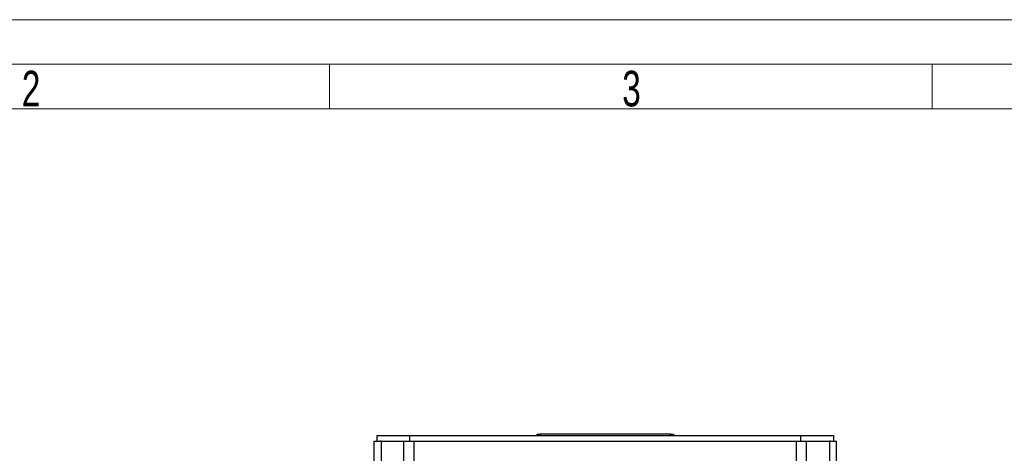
# Model space of a CAD drawing. Header units: millimetres. Extents: x 36 to 589, y 6 to 414.
# Tile 7 of 29: x 142 to 253, y 366 to 414. Entities that reach past the tile are written whole.
import ezdxf

# ---------------------------------------------------------------- set-up
doc = ezdxf.new("R2010")
doc.units = ezdxf.units.MM
doc.styles.add('SLDTEXTSTYLE0', font='TXT', dxfattribs={"width": 0.7})

msp = doc.modelspace()

# ---------------------------------------------------------------- linework, layer by layer
at = {"color": 7, "linetype": 'Continuous', "lineweight": 15}
msp.add_line((36.5, 414.5), (588.5, 414.5), dxfattribs=at)
at = {"color": 1, "linetype": 'Continuous', "lineweight": 0}
for p, q in [((41.5, 409.5), (583.5, 409.5)), ((177, 409.5), (177, 404.5)), ((244.75, 409.5), (244.75, 404.5)), ((46.5, 404.5), (578.5, 404.5))]:
    msp.add_line(p, q, dxfattribs=at)
at = {"color": 7, "linetype": 'Continuous', "lineweight": 30}
for p, q in [((182.32882, 367.13847), (182.32882, 367.80513)), ((182.32882, 367.80513), (185.99548, 367.80513)), ((185.99548, 367.80513), (185.99548, 367.13847)), ((185.99548, 367.80513), (229.99548, 367.80513)), ((200.32881, 367.80513), (200.32881, 367.93847)), ((200.32881, 367.93847), (200.66215, 367.93847)), ((200.66215, 367.93847), (200.66215, 367.80513)), ((215.32881, 367.93847), (200.66215, 367.93847)), ((215.32881, 367.80513), (215.32881, 367.93847)), ((215.32881, 367.93847), (215.66215, 367.93847)), ((215.66215, 367.93847), (215.66215, 367.80513)), ((229.99548, 367.13847), (229.99548, 367.80513)), ((229.99548, 367.80513), (233.66215, 367.80513)), ((233.66215, 367.80513), (233.66215, 367.13847)), ((181.99548, 308.13846), (181.99548, 367.13847)), ((181.99548, 367.13847), (182.66215, 367.13847)), ((182.7945, 367.13847), (182.66215, 367.13847)), ((182.7945, 367.13847), (182.7945, 308.13846)), ((182.7945, 367.13847), (185.36019, 367.13847)), ((185.36019, 308.13846), (185.36019, 367.13847)), ((185.36019, 367.13847), (186.49156, 367.13847)), ((186.49156, 308.13846), (186.49156, 367.13847)), ((186.49156, 367.13847), (229.49941, 367.13847)), ((229.49941, 308.13846), (229.49941, 367.13847)), ((229.49941, 367.13847), (230.63078, 367.13847)), ((230.63078, 308.13846), (230.63078, 367.13847)), ((230.63078, 367.13847), (233.19646, 367.13847)), ((233.19646, 367.13847), (233.19646, 308.13846)), ((233.32881, 367.13847), (233.19646, 367.13847)), ((233.32881, 367.13847), (233.99548, 367.13847)), ((233.99548, 308.13846), (233.99548, 367.13847))]:
    msp.add_line(p, q, dxfattribs=at)

# ---------------------------------------------------------------- texts
at = {"color": 1, "linetype": 'Continuous', "lineweight": 0, "char_height": 4, "attachment_point": 1, "style": 'SLDTEXTSTYLE0'}
for s, insert in [('2', (142.38498, 408.76377)), ('3', (209.90566, 408.76377))]:
    msp.add_mtext(s, dxfattribs=dict(at, insert=insert))

doc.saveas('drawing.dxf')
